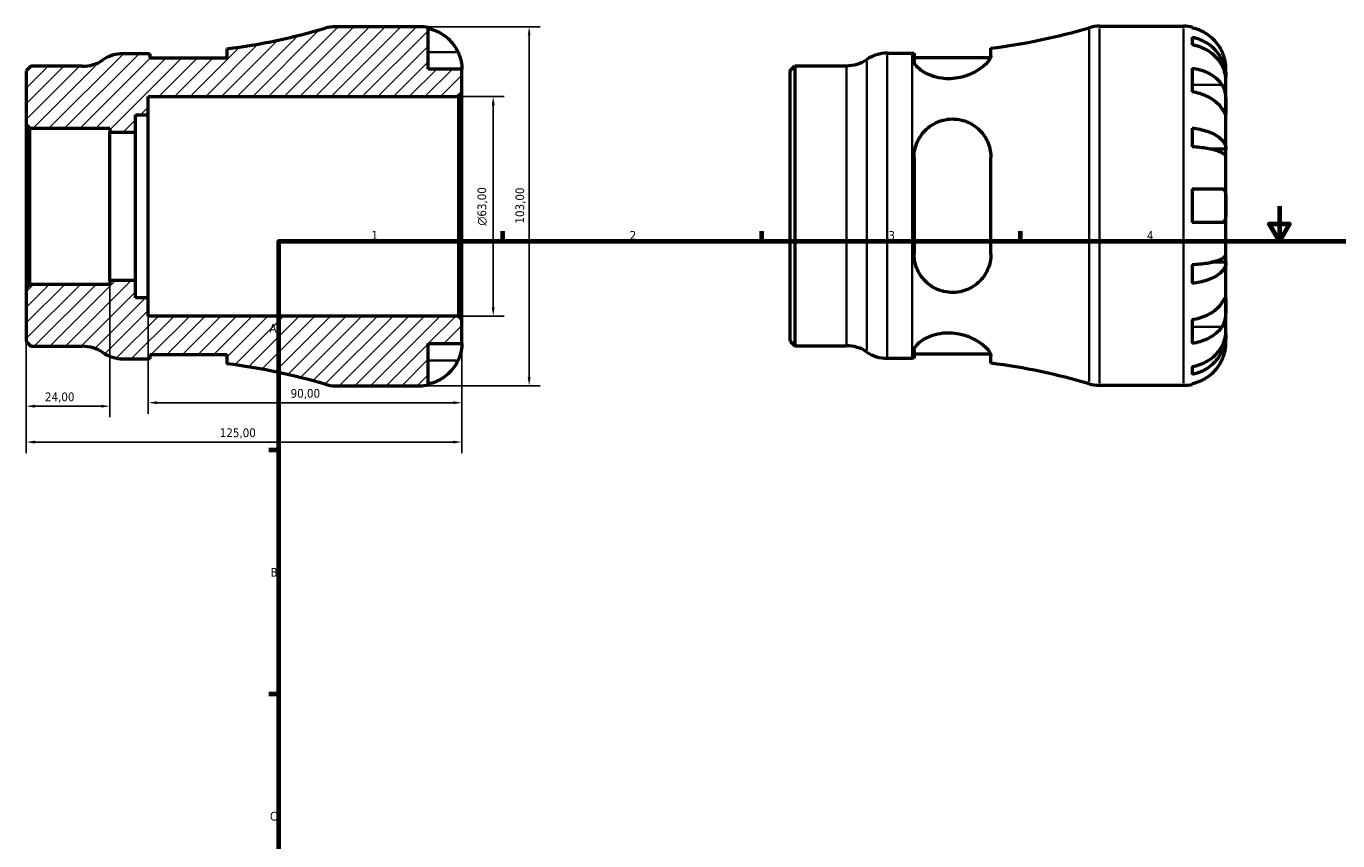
# Model space of a CAD drawing. Header units: millimetres. Extents: x -63 to 665, y 0 to 484.
# Tile 2 of 3: x -63 to 314, y 238 to 472. Entities that reach past the tile are written whole.
import ezdxf

# ---------------------------------------------------------------- set-up
doc = ezdxf.new("R2010")
doc.units = ezdxf.units.MM
for name, color, linetype, lineweight in [('Border (ISO)', 7, 'Continuous', 70), ('Dimension (ISO)', 7, 'Continuous', 25), ('Hatch (ISO)', 7, 'Continuous', 18), ('Visible (ISO)', 7, 'Continuous', 50), ('Visible Narrow (ISO)', 7, 'Continuous', 35)]:
    doc.layers.add(name, color=color, linetype=linetype, lineweight=lineweight)
doc.styles.add('Note Text (ISO)', font='tahoma.ttf')
doc.dimstyles.new('Default (ISO)', dxfattribs={"dimtxt": 2.5, "dimasz": 2.5, "dimexe": 3.175, "dimexo": 0, "dimgap": 0.762, "dimtad": 1, "dimrnd": 1e-08, "dimzin": 0, "dimtxsty": 'Note Text (ISO)', "dimcen": 0.09, "dimdle": 10, "dimclrd": 256, "dimclre": 256, "dimclrt": 232, "dimazin": 0, "dimtfac": 1.40208, "dimtmove": 0, "dimatfit": 3, "dimfxl": 1, "dimtolj": 1, "dimtzin": 0, "dimlwd": -1, "dimlwe": -1, "dimarcsym": 0})

# ---------------------------------------------------------------- blocks, each defined once
blk = doc.blocks.new('Borders Default Border')
at = {"layer": 'Border (ISO)'}
for p, q in [((74.25, 410), (74.25, 412.9)), ((148.5, 410), (148.5, 412.9)), ((222.75, 410), (222.75, 412.9)), ((10, 350), (7.1, 350)), ((10, 280), (7.1, 280))]:
    blk.add_line(p, q, dxfattribs=at)
at = {"layer": 'Border (ISO)', "flags": 128}
for points in [[(297, 420), (297, 410), (294.11, 415), (299.89, 415), (297, 410)], [(10, 10), (10, 410), (584, 410), (584, 10), (10, 10)]]:
    blk.add_lwpolyline(points, dxfattribs=at)
at = {"layer": 'Border (ISO)', "color": 232, "true_color": 0xca0064, "char_height": 2.5, "attachment_point": 7, "style": 'Note Text (ISO)'}
for s, insert in [('1', (36.56, 410.4)), ('2', (110.62, 410.4)), ('3', (184.85, 410.35)), ('4', (259, 410.4)), ('A', (7.29, 383.75)), ('B', (7.59, 313.75)), ('C', (7.43, 243.71))]:
    blk.add_mtext(s, dxfattribs=dict(at, insert=insert))
blk = doc.blocks.new('*D7')
at = {"layer": 'Defpoints', "color": 0, "transparency": 16777216}
for p in [(-62.5, 396.55), (62.5, 387.47), (-62.5, 352.35)]:
    blk.add_point(p, dxfattribs=at)
at = {"layer": 'Dimension (ISO)', "transparency": 16777216}
for p, q in [((-62.5, 396.55), (-62.5, 349.17)), ((62.5, 387.47), (62.5, 349.17)), ((60, 352.35), (-60, 352.35))]:
    blk.add_line(p, q, dxfattribs=at)
for points in [[(-60, 352.76), (-60, 351.93), (-62.5, 352.35)], [(60, 352.76), (60, 351.93), (62.5, 352.35)]]:
    blk.add_solid(points, dxfattribs=at)
at = {"layer": 'Dimension (ISO)', "color": 232, "true_color": 0xca0064, "transparency": 16777216, "insert": (-6.96, 356.28), "char_height": 2.5, "attachment_point": 1, "style": 'Note Text (ISO)'}
blk.add_mtext('\\A1;125,00', dxfattribs=at)
blk = doc.blocks.new('*D8')
at = {"layer": 'Defpoints', "color": 0, "transparency": 16777216}
for p in [(50.37, 471.5), (81.77, 471.5), (50.37, 368.5)]:
    blk.add_point(p, dxfattribs=at)
at = {"layer": 'Dimension (ISO)', "transparency": 16777216}
for p, q in [((50.37, 471.5), (84.95, 471.5)), ((81.77, 371), (81.77, 469)), ((50.37, 368.5), (84.95, 368.5))]:
    blk.add_line(p, q, dxfattribs=at)
for points in [[(81.36, 469), (82.19, 469), (81.77, 471.5)], [(81.36, 371), (82.19, 371), (81.77, 368.5)]]:
    blk.add_solid(points, dxfattribs=at)
at = {"layer": 'Dimension (ISO)', "color": 232, "true_color": 0xca0064, "transparency": 16777216, "insert": (77.84, 415.05), "char_height": 2.5, "attachment_point": 1, "rotation": 90, "style": 'Note Text (ISO)'}
blk.add_mtext('\\A1;103,00', dxfattribs=at)
blk = doc.blocks.new('*D9')
at = {"layer": 'Defpoints', "color": 0, "transparency": 16777216}
for p in [(61.47, 451.5), (71.47, 451.5), (61.47, 388.5)]:
    blk.add_point(p, dxfattribs=at)
at = {"layer": 'Dimension (ISO)', "transparency": 16777216}
for p, q in [((61.47, 451.5), (74.64, 451.5)), ((71.47, 391), (71.47, 449)), ((61.47, 388.5), (74.64, 388.5))]:
    blk.add_line(p, q, dxfattribs=at)
for points in [[(71.05, 449), (71.89, 449), (71.47, 451.5)], [(71.05, 391), (71.89, 391), (71.47, 388.5)]]:
    blk.add_solid(points, dxfattribs=at)
at = {"layer": 'Dimension (ISO)', "color": 232, "true_color": 0xca0064, "transparency": 16777216, "insert": (66.95, 414.44), "char_height": 2.5, "attachment_point": 1, "rotation": 90, "style": 'Note Text (ISO)'}
blk.add_mtext('\\A1;\\fAIGDT|b0|i0;\\H2.5000;\\ln\\fTahoma|b0|i0;\\H2.5000;63,00', dxfattribs=at)
blk = doc.blocks.new('*D10')
at = {"layer": 'Defpoints', "color": 0, "transparency": 16777216}
for p in [(-27.5, 393.75), (62.5, 387.47), (-27.5, 363.64)]:
    blk.add_point(p, dxfattribs=at)
at = {"layer": 'Dimension (ISO)', "transparency": 16777216}
for p, q in [((-27.5, 393.75), (-27.5, 360.46)), ((62.5, 387.47), (62.5, 360.46)), ((60, 363.64), (-25, 363.64))]:
    blk.add_line(p, q, dxfattribs=at)
for points in [[(-25, 364.05), (-25, 363.22), (-27.5, 363.64)], [(60, 364.05), (60, 363.22), (62.5, 363.64)]]:
    blk.add_solid(points, dxfattribs=at)
at = {"layer": 'Dimension (ISO)', "color": 232, "true_color": 0xca0064, "transparency": 16777216, "insert": (13.35, 367.57), "char_height": 2.5, "attachment_point": 1, "style": 'Note Text (ISO)'}
blk.add_mtext('\\A1;90,00', dxfattribs=at)
blk = doc.blocks.new('*D11')
at = {"layer": 'Defpoints', "color": 0, "transparency": 16777216}
for p in [(-62.5, 396.55), (-38.5, 398.7), (-62.5, 362.64)]:
    blk.add_point(p, dxfattribs=at)
at = {"layer": 'Dimension (ISO)', "transparency": 16777216}
for p, q in [((-62.5, 396.55), (-62.5, 359.47)), ((-38.5, 398.7), (-38.5, 359.47)), ((-41, 362.64), (-60, 362.64))]:
    blk.add_line(p, q, dxfattribs=at)
for points in [[(-60, 363.06), (-60, 362.23), (-62.5, 362.64)], [(-41, 363.06), (-41, 362.23), (-38.5, 362.64)]]:
    blk.add_solid(points, dxfattribs=at)
at = {"layer": 'Dimension (ISO)', "color": 232, "true_color": 0xca0064, "transparency": 16777216, "insert": (-57.11, 366.58), "char_height": 2.5, "attachment_point": 1, "style": 'Note Text (ISO)'}
blk.add_mtext('\\A1;24,00', dxfattribs=at)

msp = doc.modelspace()

# ---------------------------------------------------------------- hatches: boundary and pattern name
at = {"layer": 'Hatch (ISO)'}
h = msp.add_hatch(dxfattribs=at)
h.set_pattern_fill('ANSI31', color=256, scale=25.4, style=0)
h.set_pattern_definition([(45, (0, 0), (-2.245064, 2.245064), [])])
edge = h.paths.add_edge_path()
edge.add_ellipse((26.201, 378.8), major_axis=(-2.903, -9.882), ratio=1, start_angle=0, end_angle=16.37142)
edge.add_line((26.201, 368.5), (50.374, 368.5))
edge.add_ellipse((50.374, 380.625), major_axis=(0, -12.125), ratio=1, start_angle=0, end_angle=11.53696)
edge.add_line((52.799, 368.745), (52.799, 380.625))
edge.add_line((52.799, 380.625), (62.499, 380.625))
edge.add_line((62.499, 380.625), (62.499, 387.47))
edge.add_line((62.499, 387.47), (61.469, 388.5))
edge.add_line((61.469, 388.5), (-27.501, 388.5))
edge.add_line((-27.501, 388.5), (-27.501, 393.75))
edge.add_line((-27.501, 393.75), (-31.131, 393.75))
edge.add_line((-31.131, 393.75), (-31.131, 398.699))
edge.add_line((-31.131, 398.699), (-38.501, 398.699))
edge.add_line((-38.501, 398.699), (-38.501, 397.577))
edge.add_line((-38.501, 397.577), (-61.471, 397.577))
edge.add_line((-61.471, 397.577), (-62.501, 396.547))
edge.add_line((-62.501, 396.548), (-62.501, 381.175))
edge.add_line((-62.501, 381.175), (-61.156, 379.83))
edge.add_line((-61.156, 379.83), (-46.329, 379.83))
edge.add_ellipse((-46.329, 369.53), major_axis=(0, 10.3), ratio=1, start_angle=325.58849, end_angle=360, ccw=False)
edge.add_ellipse((-34.687, 386.525), major_axis=(-5.821, -8.498), ratio=1, start_angle=0, end_angle=34.41151)
edge.add_line((-34.687, 376.225), (-27.501, 376.225))
edge.add_ellipse((-27.501, 195.997), major_axis=(0, 180.228), ratio=1, start_angle=359.8309, end_angle=360, ccw=False)
edge.add_line((-26.97, 376.224), (-26.97, 377.485))
edge.add_line((-26.97, 377.485), (-4.92, 377.485))
edge.add_line((-4.92, 377.485), (-4.92, 374.805))
edge.add_ellipse((-27.501, 195.997), major_axis=(22.582, 178.807), ratio=1, start_angle=350.82647, end_angle=360, ccw=False)
edge = h.paths.add_edge_path()
edge.add_ellipse((26.201, 461.2), major_axis=(0, 10.3), ratio=1, start_angle=0, end_angle=16.37142)
edge.add_ellipse((-27.501, 644.003), major_axis=(50.799, -172.92), ratio=1, start_angle=350.82647, end_angle=360, ccw=False)
edge.add_line((-4.92, 465.195), (-4.92, 462.515))
edge.add_line((-4.92, 462.515), (-26.97, 462.515))
edge.add_line((-26.97, 462.515), (-26.97, 463.776))
edge.add_ellipse((-27.501, 644.003), major_axis=(0.532, -180.227), ratio=1, start_angle=359.8309, end_angle=360, ccw=False)
edge.add_line((-27.501, 463.775), (-34.687, 463.775))
edge.add_ellipse((-34.687, 453.475), major_axis=(0, 10.3), ratio=1, start_angle=0, end_angle=34.41151)
edge.add_ellipse((-46.329, 470.47), major_axis=(5.821, -8.497), ratio=1, start_angle=325.58849, end_angle=360, ccw=False)
edge.add_line((-46.329, 460.17), (-61.156, 460.17))
edge.add_line((-61.156, 460.17), (-62.501, 458.825))
edge.add_line((-62.501, 458.825), (-62.501, 443.452))
edge.add_line((-62.501, 443.452), (-61.471, 442.422))
edge.add_line((-61.471, 442.422), (-38.501, 442.422))
edge.add_line((-38.501, 442.422), (-38.501, 441.301))
edge.add_line((-38.501, 441.301), (-31.131, 441.301))
edge.add_line((-31.131, 441.301), (-31.131, 446.25))
edge.add_line((-31.131, 446.25), (-27.501, 446.25))
edge.add_line((-27.501, 446.25), (-27.501, 451.5))
edge.add_line((-27.501, 451.5), (61.469, 451.5))
edge.add_line((61.469, 451.5), (62.499, 452.53))
edge.add_line((62.499, 452.53), (62.499, 459.375))
edge.add_line((62.499, 459.375), (52.799, 459.375))
edge.add_line((52.799, 459.375), (52.799, 471.255))
edge.add_ellipse((50.374, 459.375), major_axis=(2.425, 11.88), ratio=1, start_angle=0, end_angle=11.53696)
edge.add_line((50.374, 471.5), (26.201, 471.5))

# ---------------------------------------------------------------- linework, layer by layer
at = {"layer": 'Visible (ISO)'}
for p, q in [((50.374, 471.5), (26.201, 471.5)), ((52.799, 459.375), (52.799, 471.255)), ((245.378, 471.655), (269.55, 471.655)), ((271.975, 471.41), (271.975, 471.18)), ((271.975, 468.549), (271.975, 466.314)), ((-27.501, 463.775), (-34.687, 463.775)), ((-26.97, 462.515), (-26.97, 463.776)), ((-4.92, 465.195), (-4.92, 462.515)), ((184.489, 463.93), (191.675, 463.93)), ((192.207, 463.931), (192.207, 461.679)), ((214.257, 463.173), (214.257, 465.35)), ((-61.156, 460.17), (-62.501, 458.825)), ((-46.329, 460.17), (-61.156, 460.17)), ((-4.92, 462.515), (-26.97, 462.515)), ((62.499, 459.375), (52.799, 459.375)), ((62.499, 452.53), (62.499, 459.375)), ((156.675, 458.98), (158.02, 460.325)), ((158.02, 460.325), (172.848, 460.325)), ((158.02, 460.325), (158.02, 379.985)), ((192.207, 462.67), (214.163, 462.67)), ((271.975, 459.665), (271.975, 452.806)), ((281.675, 456.996), (281.675, 459.53)), ((-62.501, 458.825), (-62.501, 443.452)), ((156.675, 381.33), (156.675, 458.98)), ((281.675, 456.996), (281.624, 456.996)), ((281.675, 456.032), (281.675, 456.996)), ((281.675, 447.997), (281.675, 456.032)), ((61.469, 451.5), (62.499, 452.53)), ((62.499, 387.47), (62.499, 452.53)), ((-27.501, 446.25), (-27.501, 451.5)), ((-27.501, 451.5), (61.469, 451.5)), ((61.469, 451.5), (61.469, 388.5)), ((281.675, 436.379), (281.675, 447.997)), ((-31.131, 441.301), (-31.131, 446.25)), ((-31.131, 446.25), (-27.501, 446.25)), ((-27.501, 393.75), (-27.501, 446.25)), ((-62.501, 443.452), (-61.471, 442.422)), ((-62.501, 443.452), (-62.501, 396.548)), ((-61.471, 442.422), (-38.501, 442.422)), ((-61.471, 397.577), (-61.471, 442.422)), ((-38.501, 442.422), (-38.501, 441.301)), ((-38.501, 441.301), (-31.131, 441.301)), ((-38.501, 398.699), (-38.501, 441.301)), ((-31.131, 398.699), (-31.131, 441.301)), ((271.975, 442.436), (271.975, 437.039)), ((192.207, 434.015), (192.207, 406.295)), ((214.257, 406.295), (214.257, 434.015)), ((281.675, 436.379), (277.383, 436.379)), ((281.675, 434.051), (281.675, 436.379)), ((281.675, 420.155), (281.675, 434.051)), ((271.975, 425.005), (271.975, 415.305)), ((281.675, 406.259), (281.675, 420.155)), ((271.975, 403.271), (271.975, 397.874)), ((281.675, 403.93), (277.383, 403.93)), ((281.675, 403.93), (281.675, 406.259)), ((281.675, 392.313), (281.675, 403.93)), ((-61.471, 397.577), (-62.501, 396.548)), ((-62.501, 396.548), (-62.501, 381.175)), ((-38.501, 397.577), (-61.471, 397.577)), ((-31.131, 398.699), (-38.501, 398.699)), ((-38.501, 398.699), (-38.501, 397.577)), ((-31.131, 393.75), (-31.131, 398.699)), ((-27.501, 393.75), (-31.131, 393.75)), ((-27.501, 388.5), (-27.501, 393.75)), ((281.675, 384.278), (281.675, 392.313)), ((61.469, 388.5), (-27.501, 388.5)), ((62.499, 387.47), (61.469, 388.5)), ((62.499, 380.625), (62.499, 387.47)), ((271.975, 387.504), (271.975, 380.645)), ((281.675, 383.314), (281.675, 384.278)), ((-62.501, 381.175), (-61.156, 379.83)), ((52.799, 368.745), (52.799, 380.625)), ((52.799, 380.625), (62.499, 380.625)), ((156.675, 381.33), (158.02, 379.985)), ((281.675, 383.314), (281.624, 383.314)), ((281.675, 380.78), (281.675, 383.314)), ((-61.156, 379.83), (-46.329, 379.83)), ((-26.97, 376.224), (-26.97, 377.485)), ((-26.97, 377.485), (-4.92, 377.485)), ((-4.92, 377.485), (-4.92, 374.805)), ((158.02, 379.985), (172.848, 379.985)), ((184.489, 376.38), (191.675, 376.38)), ((192.207, 378.631), (192.207, 376.379)), ((192.207, 377.64), (214.163, 377.64)), ((214.257, 374.96), (214.257, 377.137)), ((-34.687, 376.225), (-27.501, 376.225)), ((271.975, 373.996), (271.975, 371.761)), ((271.975, 369.13), (271.975, 368.9)), ((26.201, 368.5), (50.374, 368.5)), ((245.378, 368.655), (269.55, 368.655))]:
    msp.add_line(p, q, dxfattribs=at)
for centre, radius, start, end in [((-27.501, 644.003), 180.228, 277.19789, 286.37142), ((26.201, 461.2), 10.3, 90, 106.37142), ((50.374, 459.375), 12.125, 78.46304, 90), ((191.675, 644.157), 180.228, 277.19789, 286.37142), ((245.378, 461.355), 10.3, 90, 106.37142), ((269.55, 459.53), 12.125, 78.46304, 90), ((-34.687, 453.475), 10.3, 90, 124.41151), ((-27.501, 644.003), 180.228, 270, 270.1691), ((184.489, 453.63), 10.3, 90, 124.41151), ((191.675, 644.157), 180.228, 270, 270.1691), ((-46.329, 470.47), 10.3, 270, 304.41151), ((172.848, 470.625), 10.3, 270, 304.41151), ((-46.329, 369.53), 10.3, 55.58849, 90), ((-34.687, 386.525), 10.3, 235.58849, 270), ((172.848, 369.685), 10.3, 55.58849, 90), ((184.489, 386.68), 10.3, 235.58849, 270), ((191.675, 196.152), 180.228, 89.8309, 90), ((-27.501, 195.997), 180.228, 89.8309, 90), ((-27.501, 195.997), 180.228, 73.62858, 82.80211), ((191.675, 196.152), 180.228, 73.62858, 82.80211), ((26.201, 378.8), 10.3, 253.62858, 270), ((50.374, 380.625), 12.125, 270, 281.53696), ((245.378, 378.955), 10.3, 253.62858, 270), ((269.55, 380.78), 12.125, 270, 281.53696)]:
    msp.add_arc(centre, radius, start, end, dxfattribs=at)
for points, knots in [([(52.799, 471.025), (53.575, 470.866), (54.334, 470.626), (55.696, 470.06), (56.423, 469.678), (57.779, 468.77), (58.409, 468.243), (59.468, 467.181), (59.995, 466.547), (60.802, 465.334), (61.112, 464.775), (61.367, 464.225)], [0.2300371, 0.2300371, 0.2300371, 0.2300371, 0.4481544, 0.4481544, 0.6727436, 0.6727436, 0.8973328, 0.8973328, 1.1227327, 1.1227327, 1.2981486, 1.2981486, 1.2981486, 1.2981486]), ([(280.543, 464.38), (280.289, 464.93), (279.979, 465.489), (279.171, 466.702), (278.644, 467.336), (277.585, 468.398), (276.956, 468.925), (275.6, 469.833), (274.873, 470.215), (273.51, 470.781), (272.752, 471.021), (271.975, 471.18)], [5.9143146, 5.9143146, 5.9143146, 5.9143146, 6.0897305, 6.0897305, 6.3151304, 6.3151304, 6.5397196, 6.5397196, 6.7643088, 6.7643088, 6.9824261, 6.9824261, 6.9824261, 6.9824261]), ([(271.975, 468.549), (272.752, 468.395), (273.511, 468.163), (274.875, 467.615), (275.602, 467.246), (276.958, 466.366), (277.588, 465.857), (278.646, 464.829), (279.173, 464.217), (280.081, 462.898), (280.462, 462.192), (281.036, 460.846), (281.282, 460.082), (281.601, 458.522), (281.675, 457.726), (281.675, 456.996)], [0.2300349, 0.2300349, 0.2300349, 0.2300349, 0.4483378, 0.4483378, 0.6728957, 0.6728957, 0.8974535, 0.8974535, 1.1226267, 1.1226267, 1.3478, 1.3478, 1.5738057, 1.5738057, 1.7998115, 1.7998115, 1.7998115, 1.7998115]), ([(61.367, 464.225), (61.437, 464.073), (61.505, 463.92), (61.685, 463.487), (61.791, 463.207), (61.992, 462.614), (62.083, 462.304), (62.276, 461.543), (62.353, 461.119), (62.462, 460.325), (62.482, 459.984), (62.501, 459.502), (62.499, 459.375), (62.499, 459.375)], [-0.77507703, -0.77507703, -0.77507703, -0.77507703, -0.72560399, -0.72560399, -0.63594265, -0.63594265, -0.53365641, -0.53365641, -0.3753162, -0.3753162, -0.19216783, -0.19216783, 0, 0, 0, 0]), ([(214.257, 463.173), (214.257, 462.93), (214.18, 462.658), (213.713, 461.731), (213.074, 460.998), (211.273, 459.5), (210.094, 458.728), (207.704, 457.617), (206.593, 457.219), (204.535, 456.752), (203.639, 456.628), (201.847, 456.55), (200.975, 456.593), (199.031, 456.864), (198.01, 457.139), (195.82, 457.967), (194.759, 458.579), (193.14, 459.836), (192.586, 460.482), (192.253, 461.276), (192.207, 461.484), (192.207, 461.679)], [-3.9469731, -3.9469731, -3.9469731, -3.9469731, -3.7080072, -3.7080072, -3.1985548, -3.1985548, -2.6787005, -2.6787005, -2.3043801, -2.3043801, -2.0305167, -2.0305167, -1.7632195, -1.7632195, -1.4145102, -1.4145102, -0.9305481, -0.9305481, -0.4387587, -0.4387587, -0.2532346, -0.2532346, -0.2532346, -0.2532346]), ([(281.675, 456.032), (281.675, 456.681), (281.601, 457.39), (281.282, 458.779), (281.036, 459.458), (280.462, 460.656), (280.081, 461.284), (279.173, 462.458), (278.646, 463.003), (277.588, 463.917), (276.958, 464.371), (275.602, 465.154), (274.875, 465.483), (273.511, 465.97), (272.752, 466.177), (271.975, 466.314)], [5.4054322, 5.4054322, 5.4054322, 5.4054322, 5.6314379, 5.6314379, 5.8574437, 5.8574437, 6.0826169, 6.0826169, 6.3077901, 6.3077901, 6.5323479, 6.5323479, 6.7569058, 6.7569058, 6.9752088, 6.9752088, 6.9752088, 6.9752088]), ([(281.675, 459.53), (281.675, 459.53), (281.676, 459.589), (281.671, 459.832), (281.666, 460.027), (281.621, 460.615), (281.572, 461.044), (281.408, 461.88), (281.32, 462.244), (281.125, 462.904), (281.029, 463.19), (280.811, 463.77), (280.689, 464.063), (280.552, 464.361), (280.548, 464.37), (280.543, 464.38)], [-3.37535926, -3.37535926, -3.37535926, -3.37535926, -3.24472064, -3.24472064, -3.10081281, -3.10081281, -2.91318515, -2.91318515, -2.78540812, -2.78540812, -2.69094331, -2.69094331, -2.59427293, -2.59427293, -2.59108226, -2.59108226, -2.59108226, -2.59108226]), ([(271.975, 459.665), (272.752, 459.552), (273.51, 459.383), (274.873, 458.982), (275.6, 458.712), (276.956, 458.07), (277.585, 457.697), (278.644, 456.946), (279.171, 456.498), (279.979, 455.641), (280.289, 455.245), (280.543, 454.856)], [0.2300371, 0.2300371, 0.2300371, 0.2300371, 0.4481544, 0.4481544, 0.6727436, 0.6727436, 0.8973328, 0.8973328, 1.1227327, 1.1227327, 1.2981486, 1.2981486, 1.2981486, 1.2981486]), ([(280.543, 447.997), (280.289, 448.386), (279.979, 448.782), (279.171, 449.639), (278.644, 450.087), (277.585, 450.838), (276.956, 451.211), (275.6, 451.853), (274.873, 452.124), (273.51, 452.524), (272.752, 452.693), (271.975, 452.806)], [5.9143146, 5.9143146, 5.9143146, 5.9143146, 6.0897305, 6.0897305, 6.3151304, 6.3151304, 6.5397196, 6.5397196, 6.7643088, 6.7643088, 6.9824261, 6.9824261, 6.9824261, 6.9824261]), ([(280.543, 454.856), (280.597, 454.774), (280.649, 454.689), (280.831, 454.366), (280.95, 454.11), (281.168, 453.535), (281.263, 453.215), (281.454, 452.395), (281.53, 451.886), (281.638, 450.758), (281.659, 450.151), (281.677, 448.99), (281.675, 448.451), (281.675, 447.997)], [-0.78090098, -0.78090098, -0.78090098, -0.78090098, -0.74249641, -0.74249641, -0.64168011, -0.64168011, -0.53308797, -0.53308797, -0.37727943, -0.37727943, -0.19250343, -0.19250343, 0, 0, 0, 0]), ([(281.675, 447.997), (281.675, 447.729), (281.675, 447.493), (281.673, 447.083), (281.67, 446.915), (281.645, 446.638), (281.618, 446.565), (281.507, 446.591), (281.426, 446.681), (281.229, 446.955), (281.132, 447.099), (280.909, 447.437), (280.785, 447.627), (280.614, 447.889), (280.579, 447.943), (280.543, 447.997)], [0, 0, 0, 0, 0.11375655, 0.11375655, 0.23538098, 0.23538098, 0.39430899, 0.39430899, 0.54630686, 0.54630686, 0.65204055, 0.65204055, 0.75381821, 0.75381821, 0.77933795, 0.77933795, 0.77933795, 0.77933795]), ([(192.207, 434.015), (192.207, 434.036), (192.207, 434.058), (192.212, 434.893), (192.307, 435.697), (192.821, 437.942), (193.451, 439.316), (195.19, 441.697), (196.294, 442.716), (198.499, 444.027), (199.488, 444.441), (201.383, 444.918), (202.247, 445.03), (204.052, 445.049), (204.968, 444.94), (207.054, 444.43), (208.17, 443.943), (210.51, 442.449), (211.639, 441.317), (213.274, 438.789), (213.826, 437.414), (214.199, 435.312), (214.257, 434.667), (214.257, 434.015)], [-3.9029078, -3.9029078, -3.9029078, -3.9029078, -3.8961746, -3.8961746, -3.6387615, -3.6387615, -3.155412, -3.155412, -2.680781, -2.680781, -2.3518499, -2.3518499, -2.0888545, -2.0888545, -1.8070933, -1.8070933, -1.4221617, -1.4221617, -0.900359, -0.900359, -0.4197646, -0.4197646, -0.2132184, -0.2132184, -0.2132184, -0.2132184]), ([(271.975, 442.436), (272.752, 442.355), (273.511, 442.234), (274.875, 441.946), (275.602, 441.753), (276.958, 441.292), (277.588, 441.024), (278.646, 440.486), (279.173, 440.165), (280.081, 439.473), (280.462, 439.103), (281.036, 438.398), (281.282, 437.997), (281.601, 437.179), (281.675, 436.762), (281.675, 436.379)], [0.2300349, 0.2300349, 0.2300349, 0.2300349, 0.4483378, 0.4483378, 0.6728957, 0.6728957, 0.8974535, 0.8974535, 1.1226267, 1.1226267, 1.3478, 1.3478, 1.5738057, 1.5738057, 1.7998115, 1.7998115, 1.7998115, 1.7998115]), ([(281.675, 434.051), (281.675, 434.24), (281.601, 434.446), (281.282, 434.849), (281.036, 435.047), (280.462, 435.395), (280.081, 435.578), (279.173, 435.919), (278.646, 436.077), (277.588, 436.343), (276.958, 436.475), (275.602, 436.702), (274.875, 436.798), (273.511, 436.939), (272.752, 436.999), (271.975, 437.039)], [5.4054322, 5.4054322, 5.4054322, 5.4054322, 5.6314379, 5.6314379, 5.8574437, 5.8574437, 6.0826169, 6.0826169, 6.3077901, 6.3077901, 6.5323479, 6.5323479, 6.7569058, 6.7569058, 6.9752088, 6.9752088, 6.9752088, 6.9752088]), ([(271.975, 425.005), (272.752, 425.005), (273.51, 425.005), (274.873, 425.005), (275.6, 425.005), (276.956, 425.005), (277.585, 425.005), (278.644, 425.005), (279.171, 425.005), (279.979, 425.005), (280.289, 425.005), (280.543, 425.005)], [0.2300371, 0.2300371, 0.2300371, 0.2300371, 0.4481544, 0.4481544, 0.6727436, 0.6727436, 0.8973328, 0.8973328, 1.1227327, 1.1227327, 1.2981486, 1.2981486, 1.2981486, 1.2981486]), ([(280.543, 425.005), (280.614, 425.005), (280.681, 424.998), (280.862, 424.957), (280.968, 424.906), (281.169, 424.741), (281.259, 424.621), (281.452, 424.229), (281.53, 423.917), (281.638, 423.101), (281.659, 422.587), (281.677, 421.43), (281.675, 420.795), (281.675, 420.155)], [-0.77507703, -0.77507703, -0.77507703, -0.77507703, -0.72560399, -0.72560399, -0.63594265, -0.63594265, -0.53365641, -0.53365641, -0.3753162, -0.3753162, -0.19216783, -0.19216783, 0, 0, 0, 0]), ([(281.675, 420.155), (281.675, 419.719), (281.676, 419.286), (281.671, 418.404), (281.666, 417.964), (281.621, 417.035), (281.572, 416.582), (281.408, 415.978), (281.32, 415.781), (281.125, 415.525), (281.029, 415.444), (280.811, 415.334), (280.689, 415.307), (280.552, 415.305), (280.548, 415.305), (280.543, 415.305)], [-3.37535926, -3.37535926, -3.37535926, -3.37535926, -3.24472064, -3.24472064, -3.10081281, -3.10081281, -2.91318515, -2.91318515, -2.78540812, -2.78540812, -2.69094331, -2.69094331, -2.59427293, -2.59427293, -2.59108226, -2.59108226, -2.59108226, -2.59108226]), ([(280.543, 415.305), (280.289, 415.305), (279.979, 415.305), (279.171, 415.305), (278.644, 415.305), (277.585, 415.305), (276.956, 415.305), (275.6, 415.305), (274.873, 415.305), (273.51, 415.305), (272.752, 415.305), (271.975, 415.305)], [5.9143146, 5.9143146, 5.9143146, 5.9143146, 6.0897305, 6.0897305, 6.3151304, 6.3151304, 6.5397196, 6.5397196, 6.7643088, 6.7643088, 6.9824261, 6.9824261, 6.9824261, 6.9824261]), ([(214.257, 406.295), (214.257, 405.542), (214.18, 404.798), (213.713, 402.529), (213.074, 401.098), (211.273, 398.593), (210.094, 397.518), (207.704, 396.152), (206.593, 395.725), (204.535, 395.311), (203.639, 395.24), (201.847, 395.321), (200.975, 395.468), (199.031, 396.037), (198.01, 396.523), (195.82, 397.991), (194.759, 399.086), (193.14, 401.606), (192.586, 403.042), (192.253, 405.131), (192.207, 405.711), (192.207, 406.295)], [-3.9469731, -3.9469731, -3.9469731, -3.9469731, -3.7080072, -3.7080072, -3.1985548, -3.1985548, -2.6787005, -2.6787005, -2.3043801, -2.3043801, -2.0305167, -2.0305167, -1.7632195, -1.7632195, -1.4145102, -1.4145102, -0.9305481, -0.9305481, -0.4387587, -0.4387587, -0.2532346, -0.2532346, -0.2532346, -0.2532346]), ([(271.975, 403.271), (272.752, 403.311), (273.511, 403.371), (274.875, 403.512), (275.602, 403.608), (276.958, 403.835), (277.588, 403.967), (278.646, 404.233), (279.173, 404.391), (280.081, 404.732), (280.462, 404.915), (281.036, 405.263), (281.282, 405.46), (281.601, 405.864), (281.675, 406.07), (281.675, 406.259)], [0.2300349, 0.2300349, 0.2300349, 0.2300349, 0.4483378, 0.4483378, 0.6728957, 0.6728957, 0.8974535, 0.8974535, 1.1226267, 1.1226267, 1.3478, 1.3478, 1.5738057, 1.5738057, 1.7998115, 1.7998115, 1.7998115, 1.7998115]), ([(281.675, 403.93), (281.675, 403.548), (281.601, 403.13), (281.282, 402.312), (281.036, 401.912), (280.462, 401.207), (280.081, 400.836), (279.173, 400.145), (278.646, 399.824), (277.588, 399.285), (276.958, 399.018), (275.602, 398.557), (274.875, 398.363), (273.511, 398.076), (272.752, 397.955), (271.975, 397.874)], [5.4054322, 5.4054322, 5.4054322, 5.4054322, 5.6314379, 5.6314379, 5.8574437, 5.8574437, 6.0826169, 6.0826169, 6.3077901, 6.3077901, 6.5323479, 6.5323479, 6.7569058, 6.7569058, 6.9752088, 6.9752088, 6.9752088, 6.9752088]), ([(271.975, 387.504), (272.752, 387.617), (273.51, 387.786), (274.873, 388.186), (275.6, 388.456), (276.956, 389.099), (277.585, 389.472), (278.644, 390.223), (279.171, 390.671), (279.979, 391.528), (280.289, 391.924), (280.543, 392.313)], [0.2300371, 0.2300371, 0.2300371, 0.2300371, 0.4481544, 0.4481544, 0.6727436, 0.6727436, 0.8973328, 0.8973328, 1.1227327, 1.1227327, 1.2981486, 1.2981486, 1.2981486, 1.2981486]), ([(280.543, 392.313), (280.597, 392.395), (280.649, 392.474), (280.831, 392.753), (280.95, 392.936), (281.168, 393.265), (281.263, 393.405), (281.454, 393.662), (281.53, 393.739), (281.638, 393.726), (281.659, 393.603), (281.677, 393.125), (281.675, 392.766), (281.675, 392.313)], [-0.78090098, -0.78090098, -0.78090098, -0.78090098, -0.74249641, -0.74249641, -0.64168011, -0.64168011, -0.53308797, -0.53308797, -0.37727943, -0.37727943, -0.19250343, -0.19250343, 0, 0, 0, 0]), ([(281.675, 392.313), (281.675, 392.044), (281.675, 391.746), (281.673, 391.078), (281.67, 390.707), (281.645, 389.815), (281.618, 389.288), (281.507, 388.258), (281.426, 387.766), (281.229, 386.975), (281.132, 386.668), (280.909, 386.106), (280.785, 385.853), (280.614, 385.564), (280.579, 385.508), (280.543, 385.454)], [0, 0, 0, 0, 0.11375655, 0.11375655, 0.23538098, 0.23538098, 0.39430899, 0.39430899, 0.54630686, 0.54630686, 0.65204055, 0.65204055, 0.75381821, 0.75381821, 0.77933795, 0.77933795, 0.77933795, 0.77933795]), ([(280.543, 385.454), (280.289, 385.065), (279.979, 384.669), (279.171, 383.812), (278.644, 383.364), (277.585, 382.613), (276.956, 382.24), (275.6, 381.597), (274.873, 381.327), (273.51, 380.927), (272.752, 380.758), (271.975, 380.645)], [5.9143146, 5.9143146, 5.9143146, 5.9143146, 6.0897305, 6.0897305, 6.3151304, 6.3151304, 6.5397196, 6.5397196, 6.7643088, 6.7643088, 6.9824261, 6.9824261, 6.9824261, 6.9824261]), ([(271.975, 373.996), (272.752, 374.133), (273.511, 374.34), (274.875, 374.827), (275.602, 375.156), (276.958, 375.939), (277.588, 376.392), (278.646, 377.307), (279.173, 377.852), (280.081, 379.025), (280.462, 379.654), (281.036, 380.852), (281.282, 381.531), (281.601, 382.92), (281.675, 383.629), (281.675, 384.278)], [0.2300349, 0.2300349, 0.2300349, 0.2300349, 0.4483378, 0.4483378, 0.6728957, 0.6728957, 0.8974535, 0.8974535, 1.1226267, 1.1226267, 1.3478, 1.3478, 1.5738057, 1.5738057, 1.7998115, 1.7998115, 1.7998115, 1.7998115]), ([(62.499, 380.625), (62.499, 380.625), (62.499, 380.566), (62.495, 380.323), (62.489, 380.128), (62.444, 379.54), (62.395, 379.111), (62.231, 378.275), (62.144, 377.911), (61.948, 377.251), (61.853, 376.965), (61.635, 376.385), (61.513, 376.092), (61.376, 375.794), (61.371, 375.785), (61.367, 375.775)], [-3.37535926, -3.37535926, -3.37535926, -3.37535926, -3.24472064, -3.24472064, -3.10081281, -3.10081281, -2.91318515, -2.91318515, -2.78540812, -2.78540812, -2.69094331, -2.69094331, -2.59427293, -2.59427293, -2.59108226, -2.59108226, -2.59108226, -2.59108226]), ([(192.207, 378.631), (192.207, 378.638), (192.207, 378.645), (192.212, 378.926), (192.307, 379.222), (192.821, 380.122), (193.451, 380.766), (195.19, 381.987), (196.294, 382.568), (198.499, 383.306), (199.488, 383.534), (201.383, 383.742), (202.247, 383.761), (204.052, 383.634), (204.968, 383.48), (207.054, 382.943), (208.17, 382.504), (210.51, 381.331), (211.639, 380.546), (213.274, 379.091), (213.826, 378.414), (214.199, 377.579), (214.257, 377.347), (214.257, 377.137)], [-3.9029078, -3.9029078, -3.9029078, -3.9029078, -3.8961746, -3.8961746, -3.6387615, -3.6387615, -3.155412, -3.155412, -2.680781, -2.680781, -2.3518499, -2.3518499, -2.0888545, -2.0888545, -1.8070933, -1.8070933, -1.4221617, -1.4221617, -0.900359, -0.900359, -0.4197646, -0.4197646, -0.2132184, -0.2132184, -0.2132184, -0.2132184]), ([(281.675, 383.314), (281.675, 382.584), (281.601, 381.788), (281.282, 380.227), (281.036, 379.464), (280.462, 378.118), (280.081, 377.412), (279.173, 376.093), (278.646, 375.481), (277.588, 374.453), (276.958, 373.943), (275.602, 373.064), (274.875, 372.694), (273.511, 372.147), (272.752, 371.915), (271.975, 371.761)], [5.4054322, 5.4054322, 5.4054322, 5.4054322, 5.6314379, 5.6314379, 5.8574437, 5.8574437, 6.0826169, 6.0826169, 6.3077901, 6.3077901, 6.5323479, 6.5323479, 6.7569058, 6.7569058, 6.9752088, 6.9752088, 6.9752088, 6.9752088]), ([(280.543, 375.93), (280.614, 376.082), (280.681, 376.235), (280.862, 376.668), (280.968, 376.948), (281.169, 377.541), (281.259, 377.851), (281.452, 378.612), (281.53, 379.036), (281.638, 379.83), (281.659, 380.17), (281.677, 380.653), (281.675, 380.78), (281.675, 380.78)], [-0.77507703, -0.77507703, -0.77507703, -0.77507703, -0.72560399, -0.72560399, -0.63594265, -0.63594265, -0.53365641, -0.53365641, -0.3753162, -0.3753162, -0.19216783, -0.19216783, 0, 0, 0, 0]), ([(61.367, 375.775), (61.112, 375.225), (60.802, 374.666), (59.995, 373.453), (59.468, 372.819), (58.409, 371.757), (57.779, 371.23), (56.423, 370.322), (55.696, 369.94), (54.334, 369.374), (53.575, 369.134), (52.799, 368.975)], [5.9143146, 5.9143146, 5.9143146, 5.9143146, 6.0897305, 6.0897305, 6.3151304, 6.3151304, 6.5397196, 6.5397196, 6.7643088, 6.7643088, 6.9824261, 6.9824261, 6.9824261, 6.9824261]), ([(271.975, 369.13), (272.752, 369.289), (273.51, 369.529), (274.873, 370.094), (275.6, 370.476), (276.956, 371.385), (277.585, 371.912), (278.644, 372.974), (279.171, 373.608), (279.979, 374.82), (280.289, 375.38), (280.543, 375.93)], [0.2300371, 0.2300371, 0.2300371, 0.2300371, 0.4481544, 0.4481544, 0.6727436, 0.6727436, 0.8973328, 0.8973328, 1.1227327, 1.1227327, 1.2981486, 1.2981486, 1.2981486, 1.2981486])]:
    msp.add_open_spline(points, degree=3, knots=knots, dxfattribs=at)
for points in [[(-5.014, 462.515), (-4.951, 462.694), (-4.92, 462.862), (-4.92, 463.018)], [(-4.92, 376.982), (-4.92, 377.138), (-4.951, 377.306), (-5.014, 377.485)]]:
    msp.add_open_spline(points, degree=3, dxfattribs=at)
at = {"layer": 'Visible Narrow (ISO)'}
for p, q in [((242.475, 369.701), (242.475, 470.608)), ((245.378, 471.021), (245.378, 369.289)), ((269.55, 369.289), (269.55, 471.021)), ((60.938, 464.225), (53.227, 464.225)), ((184.489, 463.391), (184.489, 376.919)), ((191.675, 376.919), (191.675, 463.391)), ((172.848, 380.479), (172.848, 459.83)), ((178.669, 378.699), (178.669, 461.611)), ((280.115, 454.856), (272.403, 454.856)), ((280.115, 385.454), (272.403, 385.454)), ((60.938, 375.775), (53.227, 375.775))]:
    msp.add_line(p, q, dxfattribs=at)

# ---------------------------------------------------------------- block references
msp.add_blockref('Borders Default Border', (0, 0))

# ---------------------------------------------------------------- dimensions: what is measured, and where the dimension line sits
at = {"layer": 'Dimension (ISO)'}
for base, p1, p2, angle, picture, middle in [((81.775, 471.5), (50.374, 368.5), (50.374, 471.5), 270, '*D8', (81.775, 420)), ((-62.501, 362.642), (-38.501, 398.699), (-62.501, 396.548), 180, '*D11', (-53.001, 362.642)), ((-62.501, 352.346), (62.499, 387.47), (-62.501, 396.548), 180, '*D7', (-2.001, 352.346)), ((-27.501, 363.635), (62.499, 387.47), (-27.501, 393.75), 180, '*D10', (17.499, 363.635))]:
    dim = msp.add_linear_dim(base=base, p1=p1, p2=p2, angle=angle, dimstyle='Default (ISO)', override={"dimdec": 2, "dimtp": 0, "dimtm": 0, "dimtdec": 2, "dimtofl": 0, "dimatfit": 1}, dxfattribs=at)
    dim.commit()
    dim.dimension.update_dxf_attribs({"geometry": picture, "text_midpoint": middle, "dimtype": 160})
dim = msp.add_linear_dim(base=(71.469, 451.5), p1=(61.469, 388.5), p2=(61.469, 451.5), angle=90, text='\\fAIGDT|b0|i0;\\H2.5000;\\ln\\fTahoma|b0|i0;\\H2.5000;<>', dimstyle='Default (ISO)', override={"dimdec": 2, "dimtp": 0, "dimtm": 0, "dimtdec": 2, "dimtofl": 0, "dimatfit": 1}, dxfattribs=at)
dim.commit()
dim.dimension.update_dxf_attribs({"geometry": '*D9', "text_midpoint": (71.469, 420), "dimtype": 160})

doc.saveas('drawing.dxf')
